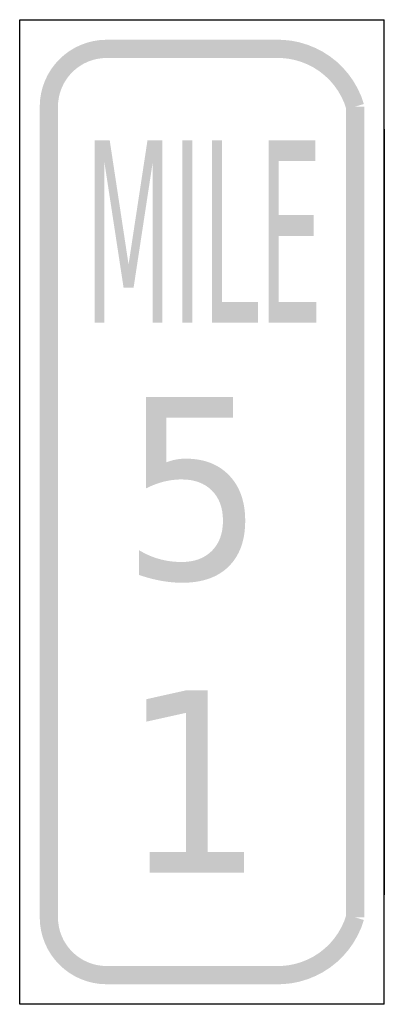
# Model space of a CAD drawing. Header units: inches. Extents: x -5 to 5, y -13.5 to 13.5.
import ezdxf

# ---------------------------------------------------------------- set-up
doc = ezdxf.new("R2010")
doc.units = ezdxf.units.IN
doc.header["$MEASUREMENT"] = 0

msp = doc.modelspace()

# ---------------------------------------------------------------- hatches: boundary and pattern name
for points in [[(-2.617, 12.95), (-2.796, 12.941), (-2.974, 12.915), (-3.149, 12.871), (-3.318, 12.81), (-3.481, 12.734), (-3.635, 12.641), (-3.78, 12.534), (-3.913, 12.413), (-4.034, 12.28), (-4.141, 12.135), (-4.233, 11.981), (-4.31, 11.818), (-4.371, 11.649), (-4.415, 11.474), (-4.441, 11.296), (-4.45, 11.117), (-3.95, 11.117), (-3.944, 11.247), (-3.924, 11.377), (-3.893, 11.504), (-3.848, 11.627), (-3.793, 11.745), (-3.725, 11.857), (-3.647, 11.963), (-3.559, 12.06), (-3.463, 12.147), (-3.357, 12.225), (-3.245, 12.293), (-3.127, 12.349), (-3.004, 12.393), (-2.877, 12.424), (-2.747, 12.444), (-2.617, 12.45), (-2.617, 12.95)], [(-2.617, 12.45), (2.157, 12.45), (2.157, 12.95), (-2.617, 12.95), (-2.617, 12.45)], [(4.44, 11.188), (4.364, 11.407), (4.267, 11.617), (4.151, 11.818), (4.017, 12.007), (3.866, 12.183), (3.699, 12.344), (3.517, 12.488), (3.323, 12.614), (3.117, 12.722), (2.903, 12.809), (2.681, 12.877), (2.454, 12.923), (2.223, 12.947), (1.991, 12.95), (2.009, 12.45), (2.194, 12.448), (2.377, 12.429), (2.558, 12.392), (2.735, 12.338), (2.906, 12.268), (3.07, 12.183), (3.225, 12.082), (3.37, 11.967), (3.503, 11.839), (3.624, 11.699), (3.73, 11.548), (3.823, 11.388), (3.9, 11.22), (3.96, 11.046), (4.44, 11.188)], [(-4.45, 11.117), (-4.45, -11.117), (-3.95, -11.117), (-3.95, 11.117), (-4.45, 11.117)], [(4.45, -11.117), (4.45, 11.117), (3.95, 11.117), (3.95, -11.117), (4.45, -11.117)], [(-2.94, 10.192), (-2.531, 10.192), (-2.014, 6.789), (-1.495, 10.192), (-1.086, 10.192), (-1.086, 5.192), (-1.353, 5.192), (-1.353, 9.582), (-1.876, 6.153), (-2.151, 6.153), (-2.675, 9.582), (-2.675, 5.192), (-2.94, 5.192), (-2.94, 10.192)], [(-0.541, 10.192), (-0.266, 10.192), (-0.266, 5.192), (-0.541, 5.192), (-0.541, 10.192)], [(0.278, 10.192), (0.553, 10.192), (0.553, 5.761), (1.54, 5.761), (1.54, 5.192), (0.278, 5.192), (0.278, 10.192)], [(1.826, 10.192), (3.107, 10.192), (3.107, 9.623), (2.101, 9.623), (2.101, 8.142), (3.067, 8.142), (3.067, 7.573), (2.101, 7.573), (2.101, 5.761), (3.133, 5.761), (3.133, 5.192), (1.826, 5.192), (1.826, 10.192)], [(-1.437, -9.323), (-0.443, -9.323), (-0.443, -5.509), (-1.528, -5.75), (-1.528, -5.134), (-0.449, -4.893), (0.16, -4.893), (0.16, -9.323), (1.155, -9.323), (1.155, -9.893), (-1.437, -9.893), (-1.437, -9.323)], [(1.991, -12.95), (2.223, -12.947), (2.454, -12.923), (2.681, -12.877), (2.903, -12.809), (3.117, -12.722), (3.323, -12.614), (3.517, -12.488), (3.699, -12.343), (3.866, -12.183), (4.017, -12.007), (4.151, -11.818), (4.267, -11.617), (4.364, -11.407), (4.44, -11.188), (3.96, -11.046), (3.9, -11.22), (3.823, -11.388), (3.73, -11.548), (3.624, -11.699), (3.503, -11.839), (3.37, -11.967), (3.225, -12.082), (3.07, -12.183), (2.906, -12.268), (2.735, -12.338), (2.558, -12.392), (2.377, -12.429), (2.194, -12.448), (2.009, -12.45), (1.991, -12.95)], [(-4.45, -11.117), (-4.441, -11.296), (-4.415, -11.474), (-4.371, -11.649), (-4.31, -11.818), (-4.233, -11.981), (-4.141, -12.135), (-4.034, -12.28), (-3.913, -12.413), (-3.78, -12.534), (-3.635, -12.641), (-3.481, -12.734), (-3.318, -12.81), (-3.149, -12.871), (-2.974, -12.915), (-2.796, -12.941), (-2.617, -12.95), (-2.617, -12.45), (-2.747, -12.444), (-2.877, -12.424), (-3.004, -12.393), (-3.127, -12.348), (-3.245, -12.293), (-3.357, -12.225), (-3.463, -12.147), (-3.559, -12.059), (-3.647, -11.963), (-3.725, -11.857), (-3.793, -11.745), (-3.848, -11.627), (-3.893, -11.504), (-3.924, -11.377), (-3.944, -11.247), (-3.95, -11.117), (-4.45, -11.117)], [(2.157, -12.45), (-2.617, -12.45), (-2.617, -12.95), (2.157, -12.95), (2.157, -12.45)]]:
    msp.add_hatch(color=7).paths.add_polyline_path(points)
h = msp.add_hatch(color=7)
edge = h.paths.add_edge_path()
edge.add_line((-1.538, 3.157), (0.853, 3.157))
edge.add_line((0.853, 3.157), (0.853, 2.588))
edge.add_line((0.853, 2.588), (-0.982, 2.588))
edge.add_line((-0.982, 2.588), (-0.982, 1.362))
edge.add_spline(control_points=[(-0.982, 1.362), (-0.893, 1.396), (-0.804, 1.421), (-0.716, 1.438), (-0.627, 1.454), (-0.539, 1.463), (-0.449, 1.463), (0.053, 1.463), (0.451, 1.31), (0.745, 1.004), (1.038, 0.698), (1.185, 0.284), (1.185, -0.239), (1.185, -0.777), (1.034, -1.195), (0.733, -1.493), (0.431, -1.791), (0.006, -1.94), (-0.543, -1.94), (-0.733, -1.94), (-0.925, -1.922), (-1.121, -1.886), (-1.316, -1.851), (-1.519, -1.797), (-1.729, -1.726)], knot_values=[0, 0, 0, 0, 1, 1, 1, 2, 2, 2, 3, 3, 3, 4, 4, 4, 5, 5, 5, 6, 6, 6, 7, 7, 7, 8, 8, 8, 8], degree=3, periodic=0)
edge.add_line((-1.729, -1.726), (-1.729, -1.046))
edge.add_spline(control_points=[(-1.729, -1.046), (-1.548, -1.155), (-1.361, -1.237), (-1.168, -1.29), (-0.975, -1.344), (-0.771, -1.371), (-0.557, -1.371), (-0.208, -1.371), (0.067, -1.269), (0.271, -1.066), (0.474, -0.863), (0.575, -0.587), (0.575, -0.239), (0.575, 0.11), (0.474, 0.385), (0.271, 0.589), (0.067, 0.792), (-0.208, 0.893), (-0.557, 0.893), (-0.72, 0.893), (-0.882, 0.873), (-1.044, 0.833), (-1.206, 0.793), (-1.37, 0.73), (-1.538, 0.646)], knot_values=[0, 0, 0, 0, 1, 1, 1, 2, 2, 2, 3, 3, 3, 4, 4, 4, 5, 5, 5, 6, 6, 6, 7, 7, 7, 8, 8, 8, 8], degree=3, periodic=0)
edge.add_line((-1.538, 0.646), (-1.538, 3.157))

# ---------------------------------------------------------------- linework, layer by layer
at = {"color": 7}
for p, q in [((-5, 13.5), (5, 13.5)), ((-5, -13.5), (-5, 13.5)), ((5, -13.5), (5, 13.5)), ((5, 10.5), (5, -10.5)), ((5, -13.5), (-5, -13.5))]:
    msp.add_line(p, q, dxfattribs=at)

doc.saveas('drawing.dxf')
